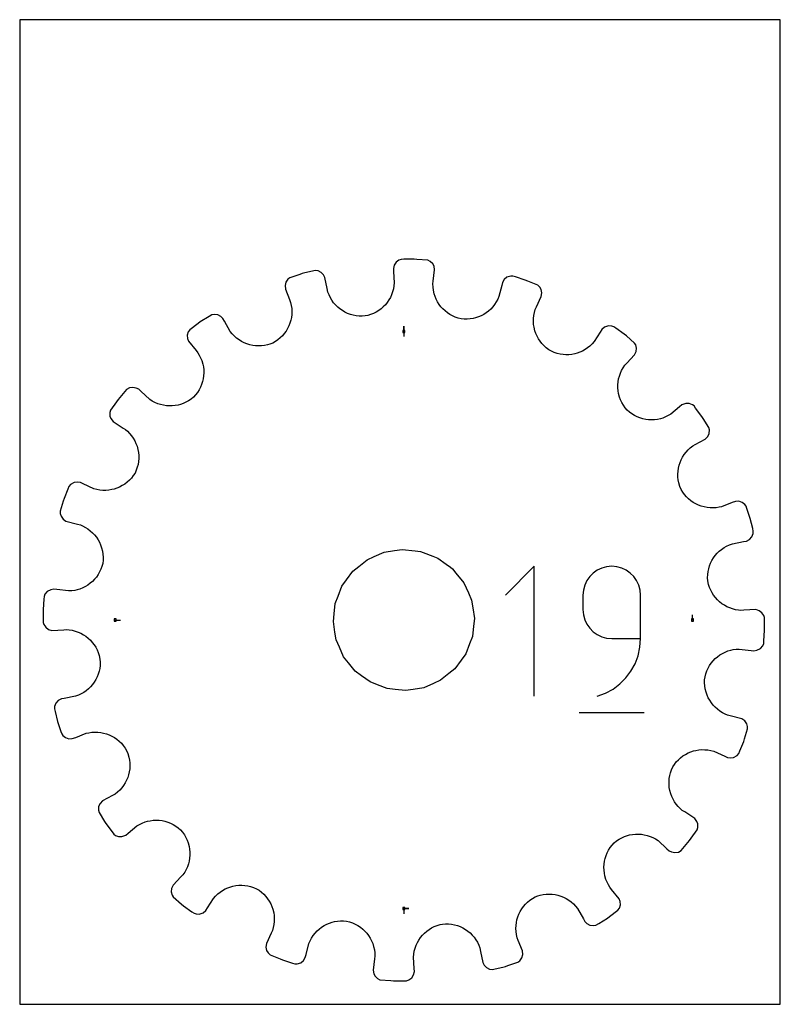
# Model space of a CAD drawing. Extents: x 0 to 216, y 0 to 279.
import ezdxf

# ---------------------------------------------------------------- set-up
doc = ezdxf.new("R2010")
doc.units = 0

msp = doc.modelspace()

# ---------------------------------------------------------------- linework, layer by layer
at = {"layer": 'annotation', "color": 1}
for p, q in [((109.051908, 190.959435), (109.051908, 192.388185)), ((109.051908, 190.959435), (109.051908, 192.388185)), ((109.051908, 192.388185), (109.051908, 190.959435)), ((109.051908, 190.959435), (109.051908, 189.530685)), ((146.046084, 124.283112), (137.851173, 116.08589)), ((146.046084, 87.421039), (146.046084, 124.283112)), ((163.923837, 123.163231), (162.781102, 122.354161)), ((165.198709, 123.7699), (163.923837, 123.163231)), ((166.582391, 124.150937), (165.198709, 123.7699)), ((168.051558, 124.283112), (166.582391, 124.150937)), ((169.52377, 124.150937), (168.051558, 124.283112)), ((168.051558, 124.283112), (168.051558, 124.283112)), ((170.909069, 123.7699), (169.52377, 124.150937)), ((172.184417, 123.163231), (170.909069, 123.7699)), ((173.326771, 122.354161), (172.184417, 123.163231)), ((160.985347, 120.221745), (160.37898, 118.944859)), ((161.79383, 121.365922), (160.985347, 120.221745)), ((162.781102, 122.354161), (161.79383, 121.365922)), ((174.313092, 121.365922), (173.326771, 122.354161)), ((175.120338, 120.221745), (174.313092, 121.365922)), ((175.725469, 118.944859), (175.120338, 120.221745)), ((159.998053, 117.558497), (159.865894, 116.08589)), ((160.37898, 118.944859), (159.998053, 117.558497)), ((176.105444, 117.558497), (175.725469, 118.944859)), ((176.237222, 116.08589), (176.105444, 117.558497)), ((159.865894, 116.08589), (159.865894, 111.987278)), ((176.237222, 103.792368), (176.237222, 116.08589)), ((176.237222, 116.08589), (176.237222, 116.08589)), ((159.865894, 111.987278), (159.865894, 111.987278)), ((159.865894, 111.987278), (159.998053, 110.51475)), ((27.144382, 109.051908), (28.573132, 109.051908)), ((159.998053, 110.51475), (160.37898, 109.1286)), ((160.37898, 109.1286), (160.985347, 107.852023)), ((190.959435, 109.051908), (190.959435, 110.480658)), ((160.985347, 107.852023), (161.79383, 106.70821)), ((161.79383, 106.70821), (162.781102, 105.720354)), ((162.781102, 105.720354), (163.923837, 104.911649)), ((163.923837, 104.911649), (165.198709, 104.305288)), ((165.198709, 104.305288), (166.582391, 103.924463)), ((166.582391, 103.924463), (168.051558, 103.792368)), ((168.051558, 103.792368), (176.237222, 103.792368)), ((176.055988, 101.307009), (176.237222, 103.792368)), ((175.527089, 98.918132), (176.055988, 101.307009)), ((174.672728, 96.655779), (175.527089, 98.918132)), ((173.515108, 94.549992), (174.672728, 96.655779)), ((170.378908, 90.928288), (172.076433, 92.630815)), ((172.076433, 92.630815), (173.515108, 94.549992)), ((166.296117, 88.293358), (168.444734, 89.472455)), ((168.444734, 89.472455), (170.378908, 90.928288)), ((163.955259, 87.421039), (166.296117, 88.293358)), ((163.955259, 87.421039), (163.955259, 87.421039)), ((158.842975, 82.81328), (177.274011, 82.81328)), ((109.051908, 27.144382), (110.480658, 27.144382)), ((109.051908, 27.144382), (110.480658, 27.144382)), ((110.480658, 27.144382), (109.051908, 27.144382)), ((109.051908, 27.144382), (109.051908, 25.715632))]:
    msp.add_line(p, q, dxfattribs=at)
at = {"layer": 'boundary', "color": 5}
for p, q in [((106.293065, 209.748071), (106.070352, 208.762199)), ((106.824876, 210.574172), (106.293065, 209.748071)), ((107.604493, 211.173586), (106.824876, 210.574172)), ((108.316122, 211.397854), (107.604493, 211.173586)), ((109.073454, 211.405746), (108.316122, 211.397854)), ((112.007266, 211.436317), (109.073454, 211.405746)), ((112.762884, 211.384743), (112.007266, 211.436317)), ((115.833163, 211.130631), (112.762884, 211.384743)), ((116.540113, 210.788144), (115.833163, 211.130631)), ((117.23035, 210.101066), (116.540113, 210.788144)), ((117.614804, 209.421196), (117.23035, 210.101066)), ((79.506395, 207.0967), (76.725604, 206.161447)), ((80.224227, 207.338126), (79.506395, 207.0967)), ((80.95874, 207.522678), (80.224227, 207.338126)), ((83.957047, 208.230072), (80.95874, 207.522678)), ((84.735328, 208.122502), (83.957047, 208.230072)), ((85.604373, 207.682628), (84.735328, 208.122502)), ((86.275377, 206.970654), (85.604373, 207.682628)), ((86.645235, 206.25765), (86.275377, 206.970654)), ((106.070352, 208.762199), (106.122205, 207.932881)), ((106.122205, 207.932881), (106.323076, 204.720204)), ((117.394262, 205.228533), (117.780093, 208.424134)), ((117.780093, 208.424134), (117.614804, 209.421196)), ((75.561773, 204.916951), (75.311151, 203.966868)), ((75.311151, 203.966868), (75.404076, 202.960579)), ((76.118312, 205.728022), (75.561773, 204.916951)), ((76.725604, 206.161447), (76.118312, 205.728022)), ((87.265742, 203.099243), (86.645235, 206.25765)), ((106.323076, 204.720204), (106.243507, 203.844001)), ((117.294664, 204.403622), (117.394262, 205.228533)), ((117.32299, 203.523994), (117.294664, 204.403622)), ((136.82154, 203.998705), (136.019756, 200.881051)), ((137.028512, 204.803495), (136.82154, 203.998705)), ((137.544593, 205.671668), (137.028512, 204.803495)), ((138.306217, 206.29384), (137.544593, 205.671668)), ((139.385854, 206.621399), (138.306217, 206.29384)), ((139.978733, 206.61607), (139.385854, 206.621399)), ((140.701456, 206.389559), (139.978733, 206.61607)), ((143.501194, 205.512085), (140.701456, 206.389559)), ((144.203905, 205.229555), (143.501194, 205.512085)), ((147.045413, 204.039138), (144.203905, 205.229555)), ((147.61188, 203.494839), (147.045413, 204.039138)), ((75.404076, 202.960579), (76.587855, 199.967382)), ((87.487195, 202.114042), (87.265742, 203.099243)), ((87.799386, 201.294371), (87.487195, 202.114042)), ((88.176712, 200.515781), (87.799386, 201.294371)), ((105.574811, 201.362871), (105.218923, 200.596582)), ((105.866359, 202.162041), (105.574811, 201.362871)), ((106.090444, 202.990462), (105.866359, 202.162041)), ((106.243507, 203.844001), (106.090444, 202.990462)), ((117.426487, 202.662624), (117.32299, 203.523994)), ((117.651946, 201.655017), (117.426487, 202.662624)), ((117.910305, 200.846288), (117.651946, 201.655017)), ((148.016066, 202.825957), (147.61188, 203.494839)), ((148.211439, 201.862654), (148.016066, 202.825957)), ((148.060645, 200.863343), (148.211439, 201.862654)), ((76.587855, 199.967382), (76.893435, 199.194721)), ((76.893435, 199.194721), (77.088701, 198.336764)), ((88.615018, 199.780251), (88.176712, 200.515781)), ((89.110712, 199.090952), (88.615018, 199.780251)), ((89.659806, 198.450065), (89.110712, 199.090952)), ((90.258214, 197.859979), (89.659806, 198.450065)), ((103.794619, 198.526812), (103.211741, 197.92563)), ((104.325491, 199.174671), (103.794619, 198.526812)), ((104.801492, 199.866205), (104.325491, 199.174671)), ((105.218923, 200.596582), (104.801492, 199.866205)), ((118.234339, 200.066954), (117.910305, 200.846288)), ((118.621297, 199.321095), (118.234339, 200.066954)), ((119.068135, 198.611758), (118.621297, 199.321095)), ((119.572172, 197.943435), (119.068135, 198.611758)), ((134.794733, 198.589055), (134.270592, 197.919264)), ((135.263902, 199.307895), (134.794733, 198.589055)), ((135.673375, 200.072294), (135.263902, 199.307895)), ((136.019756, 200.881051), (135.673375, 200.072294)), ((146.706044, 197.943169), (148.060645, 200.863343)), ((54.537699, 195.62127), (53.748352, 195.178705)), ((55.311038, 195.759669), (54.537699, 195.62127)), ((56.273246, 195.609715), (55.311038, 195.759669)), ((57.131349, 195.139898), (56.273246, 195.609715)), ((77.088701, 198.336764), (77.206496, 197.477615)), ((77.219199, 195.770446), (77.117477, 194.931371)), ((77.206496, 197.477615), (77.249395, 196.620602)), ((77.249395, 196.620602), (77.219199, 195.770446)), ((90.902307, 197.32344), (90.258214, 197.859979)), ((91.588152, 196.843346), (90.902307, 197.32344)), ((92.312045, 196.422183), (91.588152, 196.843346)), ((93.069772, 196.061961), (92.312045, 196.422183)), ((93.857657, 195.765888), (93.069772, 196.061961)), ((94.671871, 195.536225), (93.857657, 195.765888)), ((99.623717, 195.737397), (98.792984, 195.487691)), ((100.42075, 196.054204), (99.623717, 195.737397)), ((101.18117, 196.435134), (100.42075, 196.054204)), ((101.901648, 196.875929), (101.18117, 196.435134)), ((102.579768, 197.374097), (101.901648, 196.875929)), ((103.211741, 197.92563), (102.579768, 197.374097)), ((120.130097, 197.318708), (119.572172, 197.943435)), ((120.739627, 196.742165), (120.130097, 197.318708)), ((121.397524, 196.217098), (120.739627, 196.742165)), ((122.100834, 195.746953), (121.397524, 196.217098)), ((122.846899, 195.335913), (122.100834, 195.746953)), ((131.701365, 195.772231), (130.960979, 195.380345)), ((132.406432, 196.224489), (131.701365, 195.772231)), ((133.072441, 196.734603), (132.406432, 196.224489)), ((133.695131, 197.300332), (133.072441, 196.734603)), ((134.270592, 197.919264), (133.695131, 197.300332)), ((145.943548, 195.492653), (146.111535, 196.344123)), ((146.111535, 196.344123), (146.356367, 197.189357)), ((146.356367, 197.189357), (146.706044, 197.943169)), ((50.654765, 193.168221), (48.299248, 191.418999)), ((51.262817, 193.619764), (50.654765, 193.168221)), ((53.748352, 195.178705), (51.262817, 193.619764)), ((57.703574, 194.576059), (57.131349, 195.139898)), ((58.107884, 193.850118), (57.703574, 194.576059)), ((59.784916, 190.895325), (58.107884, 193.850118)), ((76.70723, 193.303555), (76.402603, 192.523325)), ((76.946492, 194.107555), (76.70723, 193.303555)), ((77.117477, 194.931371), (76.946492, 194.107555)), ((95.508514, 195.375854), (94.671871, 195.536225)), ((96.363819, 195.287284), (95.508514, 195.375854)), ((97.233451, 195.272431), (96.363819, 195.287284)), ((98.108527, 195.345346), (97.233451, 195.272431)), ((98.792984, 195.487691), (98.108527, 195.345346)), ((123.632788, 194.98725), (122.846899, 195.335913)), ((124.455549, 194.704721), (123.632788, 194.98725)), ((125.310494, 194.503788), (124.455549, 194.704721)), ((126.183006, 194.423274), (125.310494, 194.503788)), ((127.047963, 194.419424), (126.183006, 194.423274)), ((127.900755, 194.489141), (127.047963, 194.419424)), ((128.737621, 194.630525), (127.900755, 194.489141)), ((129.390723, 194.78697), (128.737621, 194.630525)), ((130.189483, 195.05111), (129.390723, 194.78697)), ((130.960979, 195.380345), (130.189483, 195.05111)), ((145.832034, 193.789533), (145.850903, 194.639571)), ((145.885033, 192.945867), (145.832034, 193.789533)), ((145.850903, 194.639571), (145.943548, 195.492653)), ((146.008105, 192.113358), (145.885033, 192.945867)), ((47.85525, 190.819445), (47.577148, 189.876155)), ((48.299248, 191.418999), (47.85525, 190.819445)), ((60.335175, 190.212402), (59.784916, 190.895325)), ((60.934634, 189.588397), (60.335175, 190.212402)), ((75.112388, 190.368189), (74.563587, 189.725799)), ((75.603526, 191.051223), (75.112388, 190.368189)), ((76.034136, 191.771058), (75.603526, 191.051223)), ((76.402603, 192.523325), (76.034136, 191.771058)), ((146.253394, 191.133088), (146.008105, 192.113358)), ((146.526267, 190.34196), (146.253394, 191.133088)), ((146.864045, 189.575477), (146.526267, 190.34196)), ((164.802464, 190.770267), (163.076547, 188.05299)), ((165.247992, 191.471703), (164.802464, 190.770267)), ((166.007479, 192.138408), (165.247992, 191.471703)), ((167.125378, 192.499756), (166.007479, 192.138408)), ((168.051814, 192.472296), (167.125378, 192.499756)), ((168.614142, 192.284138), (168.051814, 192.472296)), ((169.231473, 191.84536), (168.614142, 192.284138)), ((171.622941, 190.145588), (169.231473, 191.84536)), ((172.203938, 189.65971), (171.622941, 190.145588)), ((47.577148, 189.876155), (47.632101, 188.895032)), ((47.632101, 188.895032), (47.949594, 188.157131)), ((47.949594, 188.157131), (50.082329, 185.485714)), ((61.578459, 189.024732), (60.934634, 189.588397)), ((62.262894, 188.522073), (61.578459, 189.024732)), ((62.983314, 188.081993), (62.262894, 188.522073)), ((63.734712, 187.705887), (62.983314, 188.081993)), ((64.513023, 187.394938), (63.734712, 187.705887)), ((65.313664, 187.150243), (64.513023, 187.394938)), ((70.999776, 187.335602), (70.336612, 187.14547)), ((71.821637, 187.650787), (70.999776, 187.335602)), ((72.584907, 188.087059), (71.821637, 187.650787)), ((73.297589, 188.581103), (72.584907, 188.087059)), ((73.958088, 189.128608), (73.297589, 188.581103)), ((74.563587, 189.725799), (73.958088, 189.128608)), ((147.265374, 188.838505), (146.864045, 189.575477)), ((147.728935, 188.136133), (147.265374, 188.838505)), ((148.252508, 187.471454), (147.728935, 188.136133)), ((148.835096, 186.850146), (148.252508, 187.471454)), ((162.497432, 187.391177), (161.871679, 186.790609)), ((163.076547, 188.05299), (162.497432, 187.391177)), ((174.538473, 187.649423), (172.203938, 189.65971)), ((174.863197, 187.153348), (174.538473, 187.649423)), ((50.082329, 185.485714), (50.611716, 184.845287)), ((50.611716, 184.845287), (50.969842, 184.244807)), ((66.132436, 186.973045), (65.313664, 187.150243)), ((66.964371, 186.864792), (66.132436, 186.973045)), ((67.80535, 186.826594), (66.964371, 186.864792)), ((68.650777, 186.859793), (67.80535, 186.826594)), ((69.496014, 186.965659), (68.650777, 186.859793)), ((70.336612, 187.14547), (69.496014, 186.965659)), ((149.474612, 186.275492), (148.835096, 186.850146)), ((150.169701, 185.752492), (149.474612, 186.275492)), ((150.920809, 185.297369), (150.169701, 185.752492)), ((151.72599, 184.951399), (150.920809, 185.297369)), ((152.547036, 184.679965), (151.72599, 184.951399)), ((153.379728, 184.482779), (152.547036, 184.679965)), ((154.219427, 184.358732), (153.379728, 184.482779)), ((156.734996, 184.414389), (155.901722, 184.325638)), ((157.557159, 184.572329), (156.734996, 184.414389)), ((158.201179, 184.740999), (157.557159, 184.572329)), ((158.992435, 185.02064), (158.201179, 184.740999)), ((159.759327, 185.36609), (158.992435, 185.02064)), ((160.498024, 185.777157), (159.759327, 185.36609)), ((161.203495, 186.252016), (160.498024, 185.777157)), ((161.871679, 186.790609), (161.203495, 186.252016)), ((174.522765, 184.315602), (174.974643, 185.218858)), ((175.086862, 186.195882), (174.863197, 187.153348)), ((174.974643, 185.218858), (175.086862, 186.195882)), ((50.969842, 184.244807), (51.362804, 183.469102)), ((51.362804, 183.469102), (51.683451, 182.671556)), ((51.683451, 182.671556), (51.980095, 181.68913)), ((51.980095, 181.68913), (52.14236, 180.85985)), ((155.061693, 184.306891), (154.219427, 184.358732)), ((155.901722, 184.325638), (155.061693, 184.306891)), ((171.766604, 181.347989), (172.332101, 181.95687)), ((172.332101, 181.95687), (174.522765, 184.315602)), ((52.14236, 180.85985), (52.233898, 180.023652)), ((52.255493, 179.184748), (52.206462, 178.348833)), ((52.233898, 180.023652), (52.255493, 179.184748)), ((170.217047, 178.276372), (170.497969, 179.079064)), ((170.497969, 179.079064), (170.849803, 179.862019)), ((170.849803, 179.862019), (171.272658, 180.619865)), ((171.272658, 180.619865), (171.766604, 181.347989)), ((51.901353, 176.701825), (51.645306, 175.900526)), ((52.08869, 177.519372), (51.901353, 176.701825)), ((52.206462, 178.348833), (52.08869, 177.519372)), ((169.797064, 175.791699), (169.866621, 176.627724)), ((169.866621, 176.627724), (170.006508, 177.457283)), ((170.006508, 177.457283), (170.217047, 178.276372)), ((29.84046, 173.873652), (27.958229, 171.622941)), ((30.326337, 174.454649), (29.84046, 173.873652)), ((31.146917, 174.909087), (30.326337, 174.454649)), ((32.108396, 175.063837), (31.146917, 174.909087)), ((33.070285, 174.881928), (32.108396, 175.063837)), ((33.788215, 174.522765), (33.070285, 174.881928)), ((34.397096, 173.957268), (33.788215, 174.522765)), ((36.905221, 171.665258), (34.397096, 173.957268)), ((50.471737, 173.640048), (49.94632, 172.949963)), ((50.930227, 174.364959), (50.471737, 173.640048)), ((51.322111, 175.119719), (50.930227, 174.364959)), ((51.645306, 175.900526), (51.322111, 175.119719)), ((169.797405, 174.953986), (169.797064, 175.791699)), ((169.867577, 174.119191), (169.797405, 174.953986)), ((170.007506, 173.29192), (169.867577, 174.119191)), ((170.274324, 172.313776), (170.007506, 173.29192)), ((27.519451, 171.005609), (25.819678, 168.614142)), ((27.958229, 171.622941), (27.519451, 171.005609)), ((37.639443, 171.185899), (36.905221, 171.665258)), ((38.402441, 170.777616), (37.639443, 171.185899)), ((39.189445, 170.44033), (38.402441, 170.777616)), ((39.995502, 170.17385), (39.189445, 170.44033)), ((46.424386, 170.495801), (45.626292, 170.217152)), ((47.200886, 170.843532), (46.424386, 170.495801)), ((47.951785, 171.259943), (47.200886, 170.843532)), ((48.671176, 171.745375), (47.951785, 171.259943)), ((49.354915, 172.299203), (48.671176, 171.745375)), ((49.94632, 172.949963), (49.354915, 172.299203)), ((170.567147, 171.520113), (170.274324, 172.313776)), ((170.928969, 170.748865), (170.567147, 171.520113)), ((171.359541, 170.004431), (170.928969, 170.748865)), ((189.096334, 170.482991), (187.96665, 170.072266)), ((190.069695, 170.469609), (189.096334, 170.482991)), ((190.942459, 170.157469), (190.069695, 170.469609)), ((25.819678, 168.614142), (25.582949, 167.906655)), ((25.582949, 167.906655), (25.609511, 166.923699)), ((40.816739, 169.977807), (39.995502, 170.17385)), ((41.647625, 169.852349), (40.816739, 169.977807)), ((42.483996, 169.797134), (41.647625, 169.852349)), ((43.32111, 169.811803), (42.483996, 169.797134)), ((44.154362, 169.896287), (43.32111, 169.811803)), ((44.97899, 170.05052), (44.154362, 169.896287)), ((45.626292, 170.217152), (44.97899, 170.05052)), ((171.859007, 169.292355), (171.359541, 170.004431)), ((172.432723, 168.62756), (171.859007, 169.292355)), ((173.091552, 168.049694), (172.432723, 168.62756)), ((173.788783, 167.538008), (173.091552, 168.049694)), ((187.326223, 169.542879), (184.845287, 167.492101)), ((187.96665, 170.072266), (187.326223, 169.542879)), ((191.419, 169.804569), (190.942459, 170.157469)), ((191.870542, 169.196517), (191.419, 169.804569)), ((193.619764, 166.841), (191.870542, 169.196517)), ((25.609511, 166.923699), (25.892387, 166.195464)), ((25.892387, 166.195464), (26.495322, 165.40382)), ((26.495322, 165.40382), (29.349391, 163.522074)), ((174.519818, 167.093185), (173.788783, 167.538008)), ((175.279922, 166.715394), (174.519818, 167.093185)), ((176.064933, 166.405976), (175.279922, 166.715394)), ((176.869566, 166.164027), (176.064933, 166.405976)), ((177.689557, 165.990963), (176.869566, 166.164027)), ((178.520342, 165.887295), (177.689557, 165.990963)), ((179.356871, 165.852755), (178.520342, 165.887295)), ((180.195219, 165.888701), (179.356871, 165.852755)), ((181.029998, 165.99475), (180.195219, 165.888701)), ((181.856944, 166.171712), (181.029998, 165.99475)), ((182.50704, 166.35762), (181.856944, 166.171712)), ((183.308875, 166.663438), (182.50704, 166.35762)), ((184.089799, 167.041529), (183.308875, 166.663438)), ((184.845287, 167.492101), (184.089799, 167.041529)), ((194.022188, 166.199385), (193.619764, 166.841)), ((195.58113, 163.71385), (194.022188, 166.199385)), ((29.349391, 163.522074), (30.050827, 163.076547)), ((30.050827, 163.076547), (30.576852, 162.616252)), ((30.576852, 162.616252), (31.189986, 162.000068)), ((195.77677, 162.993825), (195.58113, 163.71385)), ((195.693421, 162.01395), (195.77677, 162.993825)), ((31.189986, 162.000068), (31.741295, 161.34059)), ((31.741295, 161.34059), (32.22923, 160.642769)), ((32.22923, 160.642769), (32.653386, 159.910889)), ((32.653386, 159.910889), (33.012299, 159.149783)), ((191.763852, 158.833995), (194.576059, 160.400243)), ((194.576059, 160.400243), (195.285447, 161.120181)), ((195.285447, 161.120181), (195.693421, 162.01395)), ((33.012299, 159.149783), (33.305443, 158.363526)), ((33.305443, 158.363526), (33.575028, 157.390912)), ((33.575028, 157.390912), (33.718959, 156.565679)), ((33.718959, 156.565679), (33.793466, 155.730328)), ((188.615049, 155.987397), (189.130488, 156.664227)), ((189.130488, 156.664227), (189.706602, 157.299531)), ((189.706602, 157.299531), (190.342969, 157.889738)), ((190.342969, 157.889738), (191.03791, 158.429685)), ((191.03791, 158.429685), (191.763852, 158.833995)), ((33.731473, 154.04656), (33.592531, 153.207592)), ((33.797819, 154.889093), (33.731473, 154.04656)), ((33.793466, 155.730328), (33.797819, 154.889093)), ((187.189493, 152.957555), (187.447972, 153.754257)), ((187.447972, 153.754257), (187.772464, 154.527821)), ((187.772464, 154.527821), (188.161894, 155.273498)), ((188.161894, 155.273498), (188.615049, 155.987397)), ((33.09359, 151.558063), (32.732325, 150.756308)), ((33.380309, 152.37652), (33.09359, 151.558063)), ((33.592531, 153.207592), (33.380309, 152.37652)), ((186.82283, 150.471896), (186.875624, 151.311767)), ((186.875624, 151.311767), (186.998193, 152.141653)), ((186.998193, 152.141653), (187.189493, 152.957555)), ((16.446197, 148.1805), (15.475506, 148.056152)), ((17.240474, 148.060645), (16.446197, 148.1805)), ((30.502967, 148.135381), (29.829506, 147.624015)), ((31.133627, 148.706239), (30.502967, 148.135381)), ((31.718706, 149.334271), (31.133627, 148.706239)), ((32.252974, 150.018275), (31.718706, 149.334271)), ((32.732325, 150.756308), (32.252974, 150.018275)), ((186.841176, 149.626623), (186.82283, 150.471896)), ((186.931912, 148.780603), (186.841176, 149.626623)), ((187.096389, 147.938394), (186.931912, 148.780603)), ((13.686216, 146.223408), (12.591732, 143.501194)), ((13.968745, 146.926119), (13.686216, 146.223408)), ((14.436313, 147.507544), (13.968745, 146.926119)), ((15.475506, 148.056152), (14.436313, 147.507544)), ((17.994286, 147.710969), (17.240474, 148.060645)), ((21.087881, 146.306134), (17.994286, 147.710969)), ((21.934394, 146.077069), (21.087881, 146.306134)), ((22.786195, 145.92454), (21.934394, 146.077069)), ((23.638653, 145.847031), (22.786195, 145.92454)), ((24.487383, 145.842908), (23.638653, 145.847031)), ((25.32876, 145.910285), (24.487383, 145.842908)), ((26.158077, 146.047508), (25.32876, 145.910285)), ((26.80741, 146.200152), (26.158077, 146.047508)), ((27.603402, 146.459647), (26.80741, 146.200152)), ((28.375694, 146.784345), (27.603402, 146.459647)), ((29.119672, 147.172795), (28.375694, 146.784345)), ((29.829506, 147.624015), (29.119672, 147.172795)), ((187.40027, 146.935415), (187.096389, 147.938394)), ((187.7403, 146.125576), (187.40027, 146.935415)), ((188.188425, 145.372685), (187.7403, 146.125576)), ((188.693437, 144.67071), (188.188425, 145.372685)), ((12.365221, 142.778472), (11.487747, 139.978734)), ((12.591732, 143.501194), (12.365221, 142.778472)), ((189.251137, 144.021495), (188.693437, 144.67071)), ((189.857602, 143.427629), (189.251137, 144.021495)), ((190.508331, 142.89066), (189.857602, 143.427629)), ((191.198916, 142.41194), (190.508331, 142.89066)), ((203.167045, 142.718807), (202.187917, 142.394161)), ((204.161802, 142.741245), (203.167045, 142.718807)), ((205.083363, 142.427856), (204.161802, 142.741245)), ((11.487747, 139.978734), (11.481042, 139.232808)), ((191.925405, 141.99408), (191.198916, 142.41194)), ((192.683409, 141.638712), (191.925405, 141.99408)), ((193.468516, 141.347496), (192.683409, 141.638712)), ((194.276582, 141.122243), (193.468516, 141.347496)), ((195.103528, 140.965469), (194.276582, 141.122243)), ((195.944877, 140.878422), (195.103528, 140.965469)), ((196.79644, 140.863224), (195.944877, 140.878422)), ((197.653891, 140.921489), (196.79644, 140.863224)), ((198.512795, 141.055179), (197.653891, 140.921489)), ((199.19472, 141.210382), (198.512795, 141.055179)), ((202.187917, 142.394161), (199.19472, 141.210382)), ((205.81695, 141.860903), (205.083363, 142.427856)), ((206.161447, 141.378212), (205.81695, 141.860903)), ((206.402873, 140.660381), (206.161447, 141.378212)), ((207.338126, 137.87959), (206.402873, 140.660381)), ((11.481042, 139.232808), (11.742488, 138.496331)), ((11.742488, 138.496331), (12.304494, 137.700859)), ((12.304494, 137.700859), (13.122194, 137.134399)), ((13.122194, 137.134399), (16.417976, 136.226728)), ((208.053057, 135.034178), (207.338126, 137.87959)), ((16.417976, 136.226728), (17.222766, 136.019756)), ((17.222766, 136.019756), (17.865585, 135.744444)), ((17.865585, 135.744444), (18.639085, 135.347916)), ((18.639085, 135.347916), (19.367274, 134.890995)), ((19.367274, 134.890995), (20.047128, 134.378133)), ((20.047128, 134.378133), (20.676495, 133.813201)), ((208.237609, 134.299665), (208.053057, 135.034178)), ((208.200872, 133.554472), (208.237609, 134.299665)), ((20.676495, 133.813201), (21.25314, 133.200202)), ((21.25314, 133.200202), (21.774665, 132.54308)), ((21.774665, 132.54308), (22.238794, 131.846027)), ((22.238794, 131.846027), (22.643066, 131.112888)), ((205.44234, 131.298404), (206.25765, 131.458581)), ((206.25765, 131.458581), (207.15471, 131.923915)), ((207.15471, 131.923915), (207.818905, 132.648011)), ((207.818905, 132.648011), (208.200872, 133.554472)), ((22.643066, 131.112888), (22.985156, 130.347776)), ((22.985156, 130.347776), (23.262652, 129.554609)), ((23.262652, 129.554609), (23.513676, 128.569029)), ((23.513676, 128.569029), (23.640747, 127.728248)), ((197.972416, 127.975967), (198.573365, 128.564831)), ((198.573365, 128.564831), (199.224561, 129.103659)), ((199.224561, 129.103659), (199.923697, 129.588218)), ((199.923697, 129.588218), (200.668622, 130.014584)), ((200.668622, 130.014584), (201.455901, 130.379251)), ((201.455901, 130.379251), (202.283934, 130.677897)), ((202.283934, 130.677897), (205.44234, 131.298404)), ((23.676641, 126.005058), (23.580252, 125.131199)), ((23.640747, 127.728248), (23.695659, 126.872354)), ((23.695659, 126.872354), (23.676641, 126.005058)), ((196.125478, 125.194556), (196.498775, 125.945937)), ((196.498775, 125.945937), (196.932293, 126.662734)), ((196.932293, 126.662734), (197.424411, 127.340589)), ((197.424411, 127.340589), (197.972416, 127.975967)), ((23.055706, 123.465424), (22.693611, 122.687233)), ((23.352333, 124.281137), (23.055706, 123.465424)), ((23.580252, 125.131199), (23.352333, 124.281137)), ((195.397105, 122.770155), (195.572138, 123.60278)), ((195.572138, 123.60278), (195.815903, 124.412242)), ((195.815903, 124.412242), (196.125478, 125.194556)), ((21.251648, 120.606576), (20.664677, 120.007099)), ((21.787796, 121.255048), (21.251648, 120.606576)), ((22.269936, 121.949462), (21.787796, 121.255048)), ((22.693611, 122.687233), (22.269936, 121.949462)), ((195.263094, 121.050647), (195.293528, 121.917946)), ((195.308602, 120.171975), (195.263094, 121.050647)), ((195.293528, 121.917946), (195.397105, 122.770155)), ((195.538925, 119.140387), (195.308602, 120.171975)), ((8.887193, 117.648717), (7.827249, 117.131107)), ((9.679682, 117.780093), (8.887193, 117.648717)), ((10.504593, 117.680495), (9.679682, 117.780093)), ((13.880673, 117.300476), (10.504593, 117.680495)), ((15.613638, 117.462441), (14.756555, 117.344225)), ((16.28167, 117.601724), (15.613638, 117.462441)), ((17.096241, 117.846498), (16.28167, 117.601724)), ((17.882338, 118.157486), (17.096241, 117.846498)), ((18.635473, 118.532056), (17.882338, 118.157486)), ((19.353143, 118.967004), (18.635473, 118.532056)), ((20.030203, 119.4599), (19.353143, 118.967004)), ((20.664677, 120.007099), (20.030203, 119.4599)), ((195.802398, 118.316568), (195.538925, 119.140387)), ((196.132361, 117.527047), (195.802398, 118.316568)), ((196.525575, 116.774822), (196.132361, 117.527047)), ((6.867291, 114.934435), (6.6675, 112.007266)), ((6.918865, 115.690053), (6.867291, 114.934435)), ((7.183614, 116.387554), (6.918865, 115.690053)), ((7.827249, 117.131107), (7.183614, 116.387554)), ((14.756555, 117.344225), (13.880673, 117.300476)), ((196.978141, 116.063035), (196.525575, 116.774822)), ((197.487258, 115.394383), (196.978141, 116.063035)), ((198.048978, 114.772483), (197.487258, 115.394383)), ((198.659737, 114.200275), (198.048978, 114.772483)), ((6.6675, 112.007266), (6.675391, 111.249934)), ((199.316557, 113.680661), (198.659737, 114.200275)), ((200.01606, 113.216678), (199.316557, 113.680661)), ((200.753805, 112.811874), (200.01606, 113.216678)), ((201.526841, 112.469187), (200.753805, 112.811874)), ((202.332012, 112.191481), (201.526841, 112.469187)), ((203.165587, 111.981968), (202.332012, 112.191481)), ((204.023776, 111.843984), (203.165587, 111.981968)), ((204.720204, 111.78074), (204.023776, 111.843984)), ((205.549523, 111.832593), (204.720204, 111.78074)), ((208.964476, 111.987769), (205.549523, 111.832593)), ((209.917566, 111.701637), (208.964476, 111.987769)), ((6.675391, 111.249934), (6.705963, 108.316122)), ((210.697157, 111.118982), (209.917566, 111.701637)), ((211.2196, 110.353315), (210.697157, 111.118982)), ((211.397854, 109.787695), (211.2196, 110.353315)), ((211.428425, 106.853883), (211.397854, 109.787695)), ((6.705963, 108.316122), (6.884217, 107.750502)), ((6.884217, 107.750502), (7.40666, 106.984834)), ((7.40666, 106.984834), (8.186251, 106.40218)), ((8.186251, 106.40218), (9.139341, 106.116048)), ((9.139341, 106.116048), (12.554294, 106.271223)), ((12.554294, 106.271223), (13.383613, 106.323076)), ((13.383613, 106.323076), (14.080041, 106.259833)), ((14.080041, 106.259833), (14.93823, 106.121849)), ((211.436317, 106.096551), (211.428425, 106.853883)), ((14.93823, 106.121849), (15.771805, 105.912336)), ((15.771805, 105.912336), (16.576976, 105.63463)), ((16.576976, 105.63463), (17.350012, 105.291942)), ((17.350012, 105.291942), (18.087757, 104.887139)), ((18.087757, 104.887139), (18.78726, 104.423155)), ((18.78726, 104.423155), (19.44408, 103.903541)), ((19.44408, 103.903541), (20.054839, 103.331333)), ((211.236526, 103.169381), (211.436317, 106.096551)), ((20.054839, 103.331333), (20.616559, 102.709433)), ((20.616559, 102.709433), (21.125676, 102.040782)), ((21.125676, 102.040782), (21.578242, 101.328995)), ((21.578242, 101.328995), (21.971456, 100.57677)), ((201.822147, 100.502093), (202.490179, 100.641375)), ((202.490179, 100.641375), (203.347262, 100.759591)), ((203.347262, 100.759591), (204.223144, 100.803341)), ((204.223144, 100.803341), (207.599224, 100.423322)), ((209.216623, 100.4551), (210.276567, 100.97271)), ((210.276567, 100.97271), (210.920203, 101.716262)), ((210.920203, 101.716262), (211.184952, 102.413764)), ((211.184952, 102.413764), (211.236526, 103.169381)), ((21.971456, 100.57677), (22.301419, 99.787248)), ((22.301419, 99.787248), (22.564892, 98.96343)), ((22.564892, 98.96343), (22.795215, 97.931842)), ((22.795215, 97.931842), (22.840723, 97.053169)), ((196.852169, 97.49724), (197.43914, 98.096717)), ((197.43914, 98.096717), (198.073614, 98.643917)), ((198.073614, 98.643917), (198.750674, 99.136813)), ((198.750674, 99.136813), (199.468344, 99.571761)), ((199.468344, 99.571761), (200.221479, 99.946331)), ((200.221479, 99.946331), (201.007576, 100.257319)), ((201.007576, 100.257319), (201.822147, 100.502093)), ((207.599224, 100.423322), (208.424135, 100.323724)), ((208.424135, 100.323724), (209.216623, 100.4551)), ((22.706711, 95.333662), (22.531679, 94.501037)), ((22.810289, 96.185871), (22.706711, 95.333662)), ((22.840723, 97.053169), (22.810289, 96.185871)), ((195.048111, 94.638393), (195.410206, 95.416584)), ((195.410206, 95.416584), (195.833881, 96.154355)), ((195.833881, 96.154355), (196.316021, 96.848769)), ((196.316021, 96.848769), (196.852169, 97.49724)), ((21.978338, 92.90926), (21.605042, 92.15788)), ((22.287914, 93.691575), (21.978338, 92.90926)), ((22.531679, 94.501037), (22.287914, 93.691575)), ((194.427176, 92.098759), (194.523565, 92.972617)), ((194.523565, 92.972617), (194.751484, 93.822679)), ((194.751484, 93.822679), (195.048111, 94.638393)), ((19.530452, 89.538986), (18.879256, 89.000158)), ((20.131401, 90.12785), (19.530452, 89.538986)), ((20.679407, 90.763228), (20.131401, 90.12785)), ((21.171524, 91.441083), (20.679407, 90.763228)), ((21.605042, 92.15788), (21.171524, 91.441083)), ((194.408158, 91.231463), (194.427176, 92.098759)), ((194.46307, 90.375569), (194.408158, 91.231463)), ((194.590141, 89.534788), (194.46307, 90.375569)), ((194.841165, 88.549208), (194.590141, 89.534788)), ((11.846168, 86.645235), (10.949107, 86.179902)), ((12.661477, 86.805413), (11.846168, 86.645235)), ((15.819883, 87.425919), (12.661477, 86.805413)), ((16.647916, 87.724566), (15.819883, 87.425919)), ((17.435195, 88.089232), (16.647916, 87.724566)), ((18.18012, 88.515598), (17.435195, 88.089232)), ((18.879256, 89.000158), (18.18012, 88.515598)), ((195.118661, 87.756041), (194.841165, 88.549208)), ((195.460751, 86.990928), (195.118661, 87.756041)), ((195.865023, 86.257789), (195.460751, 86.990928)), ((9.902945, 84.549345), (9.866207, 83.804152)), ((10.284912, 85.455806), (9.902945, 84.549345)), ((10.949107, 86.179902), (10.284912, 85.455806)), ((196.329152, 85.560736), (195.865023, 86.257789)), ((196.850677, 84.903615), (196.329152, 85.560736)), ((197.427322, 84.290615), (196.850677, 84.903615)), ((198.056689, 83.725684), (197.427322, 84.290615)), ((9.866207, 83.804152), (10.050759, 83.069639)), ((10.050759, 83.069639), (10.765691, 80.224227)), ((198.736543, 83.212822), (198.056689, 83.725684)), ((199.464731, 82.755901), (198.736543, 83.212822)), ((200.238232, 82.359373), (199.464731, 82.755901)), ((200.881051, 82.08406), (200.238232, 82.359373)), ((201.68584, 81.877088), (200.881051, 82.08406)), ((204.981623, 80.969417), (201.68584, 81.877088)), ((10.765691, 80.224227), (11.700944, 77.443436)), ((205.799323, 80.402957), (204.981623, 80.969417)), ((206.361329, 79.607486), (205.799323, 80.402957)), ((206.622774, 78.871009), (206.361329, 79.607486)), ((206.61607, 78.125083), (206.622774, 78.871009)), ((11.700944, 77.443436), (11.942369, 76.725604)), ((11.942369, 76.725604), (12.286867, 76.242914)), ((12.286867, 76.242914), (13.020454, 75.675961)), ((13.020454, 75.675961), (13.942015, 75.362572)), ((14.936772, 75.38501), (15.9159, 75.709655)), ((15.9159, 75.709655), (18.909097, 76.893435)), ((18.909097, 76.893435), (19.591022, 77.048638)), ((19.591022, 77.048638), (20.449926, 77.182328)), ((20.449926, 77.182328), (21.307377, 77.240593)), ((21.307377, 77.240593), (22.158939, 77.225394)), ((22.158939, 77.225394), (23.000288, 77.138348)), ((23.000288, 77.138348), (23.827235, 76.981574)), ((23.827235, 76.981574), (24.635301, 76.756321)), ((24.635301, 76.756321), (25.420407, 76.465105)), ((25.420407, 76.465105), (26.178412, 76.109736)), ((26.178412, 76.109736), (26.904901, 75.691877)), ((26.904901, 75.691877), (27.595486, 75.213158)), ((205.738595, 75.325345), (206.61607, 78.125083)), ((13.942015, 75.362572), (14.936772, 75.38501)), ((27.595486, 75.213158), (28.246215, 74.676188)), ((28.246215, 74.676188), (28.85268, 74.082321)), ((28.85268, 74.082321), (29.41038, 73.433107)), ((29.41038, 73.433107), (29.915392, 72.731132)), ((29.915392, 72.731132), (30.363518, 71.978241)), ((204.417601, 71.880408), (205.512085, 74.602622)), ((205.512085, 74.602622), (205.738595, 75.325345)), ((30.363518, 71.978241), (30.703547, 71.168402)), ((30.703547, 71.168402), (31.007427, 70.165423)), ((31.007427, 70.165423), (31.171905, 69.323214)), ((186.970191, 69.397578), (187.600849, 69.968435)), ((187.600849, 69.968435), (188.274311, 70.479801)), ((188.274311, 70.479801), (188.984145, 70.931022)), ((188.984145, 70.931022), (189.728123, 71.319472)), ((189.728123, 71.319472), (190.500415, 71.64417)), ((190.500415, 71.64417), (191.296406, 71.903665)), ((191.296406, 71.903665), (191.94574, 72.056309)), ((191.94574, 72.056309), (192.775057, 72.193532)), ((192.775057, 72.193532), (193.616434, 72.260909)), ((193.616434, 72.260909), (194.465164, 72.256786)), ((194.465164, 72.256786), (195.317622, 72.179277)), ((195.317622, 72.179277), (196.169422, 72.026748)), ((196.169422, 72.026748), (197.015936, 71.797683)), ((197.015936, 71.797683), (200.109531, 70.392848)), ((200.109531, 70.392848), (200.863343, 70.043172)), ((200.863343, 70.043172), (201.65762, 69.923317)), ((201.65762, 69.923317), (202.628311, 70.047665)), ((202.628311, 70.047665), (203.667504, 70.596273)), ((203.667504, 70.596273), (204.135072, 71.177698)), ((204.135072, 71.177698), (204.417601, 71.880408)), ((31.171905, 69.323214), (31.262641, 68.477194)), ((31.280987, 67.63192), (31.228193, 66.79205)), ((31.262641, 68.477194), (31.280987, 67.63192)), ((185.010226, 66.545754), (185.371492, 67.347509)), ((185.371492, 67.347509), (185.850843, 68.085542)), ((185.850843, 68.085542), (186.38511, 68.769546)), ((186.38511, 68.769546), (186.970191, 69.397578)), ((30.655845, 64.349559), (30.331352, 63.575996)), ((30.914324, 65.146261), (30.655845, 64.349559)), ((31.105624, 65.962164), (30.914324, 65.146261)), ((31.228193, 66.79205), (31.105624, 65.962164)), ((184.372344, 64.057257), (184.511286, 64.896224)), ((184.511286, 64.896224), (184.723508, 65.727296)), ((184.723508, 65.727296), (185.010226, 66.545754)), ((29.488768, 62.11642), (28.973329, 61.43959)), ((29.941923, 62.830319), (29.488768, 62.11642)), ((30.331352, 63.575996), (29.941923, 62.830319)), ((184.305998, 63.214724), (184.372344, 64.057257)), ((184.310351, 62.373489), (184.305998, 63.214724)), ((184.384858, 61.538138), (184.310351, 62.373489)), ((184.528789, 60.712905), (184.384858, 61.538138)), ((26.339965, 59.269822), (23.527758, 57.703574)), ((27.065907, 59.674132), (26.339965, 59.269822)), ((27.760848, 60.214079), (27.065907, 59.674132)), ((28.397215, 60.804286), (27.760848, 60.214079)), ((28.973329, 61.43959), (28.397215, 60.804286)), ((184.798374, 59.740291), (184.528789, 60.712905)), ((185.091518, 58.954034), (184.798374, 59.740291)), ((185.450431, 58.192927), (185.091518, 58.954034)), ((22.410396, 56.089866), (22.327046, 55.109992)), ((22.81837, 56.983636), (22.410396, 56.089866)), ((23.527758, 57.703574), (22.81837, 56.983636)), ((185.874587, 57.461047), (185.450431, 58.192927)), ((186.362522, 56.763227), (185.874587, 57.461047)), ((186.913831, 56.103748), (186.362522, 56.763227)), ((187.526965, 55.487565), (186.913831, 56.103748)), ((22.327046, 55.109992), (22.522687, 54.389967)), ((22.522687, 54.389967), (24.081629, 51.904432)), ((188.05299, 55.02727), (187.526965, 55.487565)), ((188.754426, 54.581743), (188.05299, 55.02727)), ((191.608495, 52.699997), (188.754426, 54.581743)), ((24.081629, 51.904432), (24.484053, 51.262817)), ((24.484053, 51.262817), (26.233274, 48.9073)), ((30.777594, 48.560938), (33.25853, 50.611716)), ((33.25853, 50.611716), (34.014018, 51.062288)), ((34.014018, 51.062288), (34.794942, 51.440379)), ((34.794942, 51.440379), (35.596777, 51.746197)), ((35.596777, 51.746197), (36.246872, 51.932105)), ((36.246872, 51.932105), (37.073819, 52.109067)), ((37.073819, 52.109067), (37.908597, 52.215116)), ((37.908597, 52.215116), (38.746946, 52.251062)), ((38.746946, 52.251062), (39.583474, 52.216522)), ((39.583474, 52.216522), (40.41426, 52.112854)), ((40.41426, 52.112854), (41.234251, 51.93979)), ((41.234251, 51.93979), (42.038884, 51.697841)), ((42.038884, 51.697841), (42.823895, 51.388423)), ((42.823895, 51.388423), (43.583999, 51.010631)), ((43.583999, 51.010631), (44.315034, 50.565808)), ((44.315034, 50.565808), (45.012265, 50.054123)), ((192.21143, 51.908352), (191.608495, 52.699997)), ((192.494306, 51.180118), (192.21143, 51.908352)), ((192.520868, 50.197162), (192.494306, 51.180118)), ((26.233274, 48.9073), (26.684817, 48.299248)), ((26.684817, 48.299248), (27.161358, 47.946347)), ((27.161358, 47.946347), (28.034122, 47.634208)), ((28.034122, 47.634208), (29.007483, 47.620826)), ((29.007483, 47.620826), (30.137167, 48.031551)), ((30.137167, 48.031551), (30.777594, 48.560938)), ((45.012265, 50.054123), (45.671093, 49.476256)), ((45.671093, 49.476256), (46.24481, 48.811462)), ((46.24481, 48.811462), (46.744275, 48.099386)), ((46.744275, 48.099386), (47.174848, 47.354952)), ((170.902931, 47.260285), (171.679431, 47.608015)), ((171.679431, 47.608015), (172.477525, 47.886665)), ((172.477525, 47.886665), (173.124826, 48.053296)), ((173.124826, 48.053296), (173.949455, 48.20753)), ((173.949455, 48.20753), (174.782707, 48.292014)), ((174.782707, 48.292014), (175.619821, 48.306682)), ((175.619821, 48.306682), (176.456192, 48.251467)), ((176.456192, 48.251467), (177.287078, 48.12601)), ((177.287078, 48.12601), (178.108315, 47.929967)), ((178.108315, 47.929967), (178.914371, 47.663487)), ((178.914371, 47.663487), (179.701376, 47.326201)), ((190.584366, 47.098208), (192.284139, 49.489675)), ((192.284139, 49.489675), (192.520868, 50.197162)), ((47.174848, 47.354952), (47.536669, 46.583704)), ((47.536669, 46.583704), (47.829493, 45.790041)), ((47.829493, 45.790041), (48.09631, 44.811897)), ((48.09631, 44.811897), (48.23624, 43.984626)), ((167.632079, 44.463768), (168.157497, 45.153854)), ((168.157497, 45.153854), (168.748902, 45.804613)), ((168.748902, 45.804613), (169.432641, 46.358442)), ((169.432641, 46.358442), (170.152032, 46.843874)), ((170.152032, 46.843874), (170.902931, 47.260285)), ((179.701376, 47.326201), (180.464374, 46.917918)), ((180.464374, 46.917918), (181.198596, 46.438559)), ((181.198596, 46.438559), (183.70672, 44.146548)), ((188.263357, 44.230165), (190.145588, 46.480876)), ((190.145588, 46.480876), (190.584366, 47.098208)), ((48.23624, 43.984626), (48.306412, 43.14983)), ((48.306752, 42.312118), (48.237196, 41.476092)), ((48.306412, 43.14983), (48.306752, 42.312118)), ((166.202464, 41.401992), (166.458511, 42.203291)), ((166.458511, 42.203291), (166.781706, 42.984098)), ((166.781706, 42.984098), (167.173591, 43.738857)), ((167.173591, 43.738857), (167.632079, 44.463768)), ((183.70672, 44.146548), (184.315602, 43.581051)), ((184.315602, 43.581051), (185.033532, 43.221889)), ((185.033532, 43.221889), (185.995421, 43.039979)), ((185.995421, 43.039979), (186.9569, 43.19473)), ((186.9569, 43.19473), (187.777479, 43.649167)), ((187.777479, 43.649167), (188.263357, 44.230165)), ((47.88677, 39.827445), (47.605848, 39.024752)), ((48.097308, 40.646533), (47.88677, 39.827445)), ((48.237196, 41.476092), (48.097308, 40.646533)), ((165.848324, 38.919068), (165.897356, 39.754984)), ((165.897356, 39.754984), (166.015127, 40.584444)), ((166.015127, 40.584444), (166.202464, 41.401992)), ((46.337213, 36.755828), (45.771716, 36.146946)), ((46.831158, 37.483952), (46.337213, 36.755828)), ((47.254013, 38.241798), (46.831158, 37.483952)), ((47.605848, 39.024752), (47.254013, 38.241798)), ((165.869919, 38.080165), (165.848324, 38.919068)), ((165.961457, 37.243967), (165.869919, 38.080165)), ((166.123722, 36.414687), (165.961457, 37.243967)), ((166.420366, 35.43226), (166.123722, 36.414687)), ((43.581052, 33.788215), (43.129174, 32.884959)), ((45.771716, 36.146946), (43.581052, 33.788215)), ((59.902637, 33.362818), (60.546658, 33.531488)), ((60.546658, 33.531488), (61.368821, 33.689428)), ((61.368821, 33.689428), (62.202095, 33.778179)), ((62.202095, 33.778179), (63.042123, 33.796926)), ((63.042123, 33.796926), (63.88439, 33.745085)), ((63.88439, 33.745085), (64.724089, 33.621038)), ((64.724089, 33.621038), (65.556781, 33.423852)), ((166.741013, 34.634715), (166.420366, 35.43226)), ((167.133975, 33.85901), (166.741013, 34.634715)), ((167.492101, 33.25853), (167.133975, 33.85901)), ((43.129174, 32.884959), (43.016955, 31.907935)), ((43.016955, 31.907935), (43.24062, 30.950468)), ((43.24062, 30.950468), (43.565343, 30.454394)), ((55.606385, 30.712639), (56.232138, 31.313208)), ((56.232138, 31.313208), (56.900321, 31.851801)), ((56.900321, 31.851801), (57.605793, 32.326659)), ((57.605793, 32.326659), (58.34449, 32.737727)), ((58.34449, 32.737727), (59.111381, 33.083177)), ((59.111381, 33.083177), (59.902637, 33.362818)), ((65.556781, 33.423852), (66.377827, 33.152418)), ((66.377827, 33.152418), (67.183008, 32.806448)), ((67.183008, 32.806448), (67.934116, 32.351325)), ((67.934116, 32.351325), (68.629205, 31.828325)), ((68.629205, 31.828325), (69.268721, 31.25367)), ((69.268721, 31.25367), (69.851309, 30.632363)), ((146.28218, 30.453029), (147.104041, 30.768215)), ((147.104041, 30.768215), (147.767205, 30.958347)), ((147.767205, 30.958347), (148.607803, 31.138158)), ((148.607803, 31.138158), (149.45304, 31.244024)), ((149.45304, 31.244024), (150.298467, 31.277223)), ((150.298467, 31.277223), (151.139446, 31.239025)), ((151.139446, 31.239025), (151.971381, 31.130772)), ((151.971381, 31.130772), (152.790152, 30.953574)), ((152.790152, 30.953574), (153.590794, 30.708878)), ((168.021487, 32.618103), (167.492101, 33.25853)), ((170.154223, 29.946685), (168.021487, 32.618103)), ((43.565343, 30.454394), (45.899879, 28.444107)), ((45.899879, 28.444107), (46.480876, 27.958229)), ((46.480876, 27.958229), (48.872344, 26.258456)), ((53.301353, 27.33355), (55.02727, 30.050827)), ((55.02727, 30.050827), (55.606385, 30.712639)), ((69.851309, 30.632363), (70.374882, 29.967683)), ((70.374882, 29.967683), (70.838443, 29.265312)), ((70.838443, 29.265312), (71.239772, 28.52834)), ((71.239772, 28.52834), (71.57755, 27.761857)), ((142.991429, 27.735628), (143.54023, 28.378018)), ((143.54023, 28.378018), (144.145729, 28.975209)), ((144.145729, 28.975209), (144.806227, 29.522714)), ((144.806227, 29.522714), (145.51891, 30.016758)), ((145.51891, 30.016758), (146.28218, 30.453029)), ((153.590794, 30.708878), (154.369104, 30.39793)), ((154.369104, 30.39793), (155.120503, 30.021824)), ((155.120503, 30.021824), (155.840923, 29.581744)), ((155.840923, 29.581744), (156.525358, 29.079084)), ((156.525358, 29.079084), (157.169182, 28.51542)), ((157.169182, 28.51542), (157.768642, 27.891415)), ((170.471716, 29.208785), (170.154223, 29.946685)), ((170.248567, 27.284372), (170.526669, 28.227662)), ((170.526669, 28.227662), (170.471716, 29.208785)), ((48.872344, 26.258456), (49.489675, 25.819678)), ((49.489675, 25.819678), (50.052003, 25.63152)), ((50.052003, 25.63152), (50.978439, 25.604061)), ((50.978439, 25.604061), (52.096338, 25.965409)), ((52.096338, 25.965409), (52.855825, 26.632114)), ((52.855825, 26.632114), (53.301353, 27.33355)), ((71.57755, 27.761857), (71.850423, 26.970728)), ((71.850423, 26.970728), (72.095712, 25.990459)), ((72.095712, 25.990459), (72.218783, 25.157949)), ((72.218783, 25.157949), (72.271783, 24.314283)), ((141.396587, 24.800262), (141.701214, 25.580491)), ((141.701214, 25.580491), (142.069681, 26.332758)), ((142.069681, 26.332758), (142.50029, 27.052594)), ((142.50029, 27.052594), (142.991429, 27.735628)), ((157.768642, 27.891415), (158.318901, 27.208491)), ((158.318901, 27.208491), (159.995933, 24.253699)), ((167.449052, 24.935596), (169.804569, 26.684817)), ((169.804569, 26.684817), (170.248567, 27.284372)), ((72.160268, 22.611164), (71.992281, 21.759693)), ((72.252914, 23.464246), (72.160268, 22.611164)), ((72.271783, 24.314283), (72.252914, 23.464246)), ((86.402452, 22.331586), (87.142838, 22.723471)), ((87.142838, 22.723471), (87.914333, 23.052707)), ((87.914333, 23.052707), (88.713094, 23.316847)), ((88.713094, 23.316847), (89.366196, 23.473291)), ((89.366196, 23.473291), (90.203062, 23.614675)), ((90.203062, 23.614675), (91.055854, 23.684392)), ((91.055854, 23.684392), (91.920811, 23.680543)), ((91.920811, 23.680543), (92.793323, 23.600028)), ((92.793323, 23.600028), (93.648268, 23.399096)), ((93.648268, 23.399096), (94.471029, 23.116567)), ((94.471029, 23.116567), (95.256918, 22.767904)), ((95.256918, 22.767904), (96.002982, 22.356864)), ((96.002982, 22.356864), (96.706292, 21.886719)), ((117.683067, 22.049613), (118.4801, 22.36642)), ((118.4801, 22.36642), (119.310833, 22.616125)), ((119.310833, 22.616125), (119.99529, 22.75847)), ((119.99529, 22.75847), (120.870365, 22.831386)), ((120.870365, 22.831386), (121.739998, 22.816533)), ((121.739998, 22.816533), (122.595303, 22.727963)), ((122.595303, 22.727963), (123.431945, 22.567591)), ((123.431945, 22.567591), (124.24616, 22.337928)), ((140.884618, 22.33337), (140.98634, 23.172446)), ((140.98634, 23.172446), (141.157325, 23.996262)), ((141.157325, 23.996262), (141.396587, 24.800262)), ((159.995933, 24.253699), (160.400243, 23.527758)), ((160.400243, 23.527758), (160.972468, 22.963919)), ((160.972468, 22.963919), (161.830571, 22.494102)), ((161.830571, 22.494102), (162.792779, 22.344148)), ((162.792779, 22.344148), (163.566118, 22.482546)), ((163.566118, 22.482546), (164.355464, 22.925111)), ((164.355464, 22.925111), (166.841, 24.484053)), ((166.841, 24.484053), (167.449052, 24.935596)), ((71.397773, 20.160648), (70.043172, 17.240474)), ((71.747449, 20.91446), (71.397773, 20.160648)), ((71.992281, 21.759693), (71.747449, 20.91446)), ((83.309084, 19.514762), (83.833224, 20.184552)), ((83.833224, 20.184552), (84.408686, 20.803485)), ((84.408686, 20.803485), (85.031376, 21.369214)), ((85.031376, 21.369214), (85.697385, 21.879327)), ((85.697385, 21.879327), (86.402452, 22.331586)), ((96.706292, 21.886719), (97.36419, 21.361652)), ((97.36419, 21.361652), (97.973719, 20.785109)), ((97.973719, 20.785109), (98.531645, 20.160382)), ((98.531645, 20.160382), (99.035683, 19.492059)), ((113.778325, 18.929146), (114.309198, 19.577005)), ((114.309198, 19.577005), (114.892076, 20.178186)), ((114.892076, 20.178186), (115.524049, 20.72972)), ((115.524049, 20.72972), (116.202169, 21.227888)), ((116.202169, 21.227888), (116.922646, 21.668682)), ((116.922646, 21.668682), (117.683067, 22.049613)), ((124.24616, 22.337928), (125.034045, 22.041856)), ((125.034045, 22.041856), (125.791772, 21.681633)), ((125.791772, 21.681633), (126.515665, 21.260471)), ((126.515665, 21.260471), (127.20151, 20.780377)), ((127.20151, 20.780377), (127.845603, 20.243838)), ((127.845603, 20.243838), (128.444011, 19.653752)), ((128.444011, 19.653752), (128.993105, 19.012865)), ((140.854422, 21.483215), (140.884618, 22.33337)), ((140.897321, 20.626201), (140.854422, 21.483215)), ((141.015115, 19.767053), (140.897321, 20.626201)), ((141.210382, 18.909097), (141.015115, 19.767053)), ((70.043172, 17.240474), (69.892378, 16.241163)), ((81.282277, 14.105111), (82.08406, 17.222766)), ((82.08406, 17.222766), (82.430442, 18.031522)), ((82.430442, 18.031522), (82.839915, 18.795921)), ((82.839915, 18.795921), (83.309084, 19.514762)), ((99.035683, 19.492059), (99.48252, 18.782721)), ((99.48252, 18.782721), (99.869478, 18.036863)), ((99.869478, 18.036863), (100.193512, 17.257528)), ((100.193512, 17.257528), (100.451871, 16.4488)), ((112.529006, 16.740946), (112.884894, 17.507235)), ((112.884894, 17.507235), (113.302324, 18.237612)), ((113.302324, 18.237612), (113.778325, 18.929146)), ((128.993105, 19.012865), (129.488799, 18.323565)), ((129.488799, 18.323565), (129.927104, 17.588035)), ((129.927104, 17.588035), (130.30443, 16.809446)), ((130.30443, 16.809446), (130.616622, 15.989775)), ((141.515962, 18.136434), (141.210382, 18.909097)), ((142.699741, 15.143238), (141.515962, 18.136434)), ((69.892378, 16.241163), (70.087751, 15.27786)), ((70.087751, 15.27786), (70.491936, 14.608978)), ((70.491936, 14.608978), (71.058404, 14.064679)), ((71.058404, 14.064679), (73.899912, 12.874261)), ((81.075305, 13.300322), (81.282277, 14.105111)), ((100.451871, 16.4488), (100.67733, 15.441193)), ((100.67733, 15.441193), (100.780827, 14.579823)), ((100.780827, 14.579823), (100.809153, 13.700195)), ((111.780741, 13.383613), (111.86031, 14.259816)), ((111.86031, 14.259816), (112.013372, 15.113355)), ((112.013372, 15.113355), (112.237458, 15.941776)), ((112.237458, 15.941776), (112.529006, 16.740946)), ((130.616622, 15.989775), (130.838075, 15.004574)), ((130.838075, 15.004574), (131.458581, 11.846167)), ((142.542044, 13.186866), (142.792666, 14.136949)), ((142.792666, 14.136949), (142.699741, 15.143238)), ((73.899912, 12.874261), (74.602622, 12.591732)), ((74.602622, 12.591732), (77.402361, 11.714258)), ((77.402361, 11.714258), (78.125083, 11.487747)), ((78.125083, 11.487747), (78.717963, 11.482418)), ((78.717963, 11.482418), (79.7976, 11.809977)), ((79.7976, 11.809977), (80.559224, 12.432148)), ((80.559224, 12.432148), (81.075305, 13.300322)), ((100.709555, 12.875284), (100.323724, 9.679682)), ((100.809153, 13.700195), (100.709555, 12.875284)), ((111.981612, 10.170936), (111.780741, 13.383613)), ((131.458581, 11.846167), (131.82844, 11.133162)), ((138.597422, 11.007117), (141.378213, 11.94237)), ((141.378213, 11.94237), (141.985505, 12.375795)), ((141.985505, 12.375795), (142.542044, 13.186866)), ((100.323724, 9.679682), (100.489013, 8.682621)), ((100.489013, 8.682621), (100.873467, 8.002751)), ((111.810752, 8.355746), (112.033465, 9.341617)), ((112.033465, 9.341617), (111.981612, 10.170936)), ((131.82844, 11.133162), (132.499444, 10.421189)), ((132.499444, 10.421189), (133.368489, 9.981315)), ((133.368489, 9.981315), (134.14677, 9.873745)), ((134.14677, 9.873745), (137.145077, 10.581139)), ((137.145077, 10.581139), (137.87959, 10.765691)), ((137.87959, 10.765691), (138.597422, 11.007117)), ((100.873467, 8.002751), (101.563704, 7.315673)), ((101.563704, 7.315673), (102.270654, 6.973185)), ((102.270654, 6.973185), (105.340933, 6.719074)), ((105.340933, 6.719074), (106.096551, 6.6675)), ((106.096551, 6.6675), (109.030363, 6.698071)), ((109.030363, 6.698071), (109.787695, 6.705963)), ((109.787695, 6.705963), (110.499323, 6.930231)), ((110.499323, 6.930231), (111.278941, 7.529645)), ((111.278941, 7.529645), (111.810752, 8.355746))]:
    msp.add_line(p, q, dxfattribs=at)
at = {"layer": 'frame', "color": 5}
for p, q in [((215.9, 279.4), (0, 279.4)), ((0, 279.4), (0, 0)), ((215.9, 0), (215.9, 279.4)), ((0, 0), (215.9, 0))]:
    msp.add_line(p, q, dxfattribs=at)
at = {"layer": 'hole', "color": 5}
for p, q in [((109.337658, 191.245185), (108.766158, 191.245185)), ((108.766158, 191.245185), (108.766158, 190.673685)), ((108.766158, 190.673685), (109.337658, 190.673685)), ((109.337658, 190.673685), (109.337658, 191.245185)), ((103.415608, 128.268531), (106.388787, 128.731293)), ((106.388787, 128.731293), (108.5813, 129.072549)), ((108.5813, 129.072549), (112.244114, 128.677647)), ((112.244114, 128.677647), (113.77905, 128.512161)), ((96.290542, 124.267634), (98.634008, 126.154974)), ((98.634008, 126.154974), (100.663498, 127.052047)), ((100.663498, 127.052047), (103.415608, 128.268531)), ((113.77905, 128.512161), (114.510535, 128.229106)), ((114.510535, 128.229106), (117.238826, 127.173424)), ((117.238826, 127.173424), (118.654648, 126.625583)), ((118.654648, 126.625583), (121.016744, 124.899737)), ((94.562399, 122.875852), (96.290542, 124.267634)), ((121.016744, 124.899737), (122.242536, 124.004128)), ((122.242536, 124.004128), (122.875852, 123.541417)), ((122.875852, 123.541417), (123.844202, 122.33904)), ((91.478234, 118.654648), (92.787269, 120.446285)), ((92.787269, 120.446285), (94.562399, 122.875852)), ((123.844202, 122.33904), (126.087374, 119.553709)), ((90.392391, 115.848436), (91.478234, 118.654648)), ((126.087374, 119.553709), (127.371458, 116.717699)), ((89.591656, 113.77905), (90.392391, 115.848436)), ((127.371458, 116.717699), (128.268531, 114.688209)), ((128.268531, 114.688209), (128.609786, 112.495696)), ((89.269118, 110.78742), (89.591656, 113.77905)), ((128.609786, 112.495696), (129.072549, 109.522517)), ((27.430132, 109.337658), (26.858632, 109.337658)), ((26.858632, 109.337658), (26.858632, 108.766158)), ((27.430132, 108.766158), (27.430132, 109.337658)), ((89.031268, 108.5813), (89.269118, 110.78742)), ((129.072549, 109.522517), (128.834699, 107.316397)), ((191.245185, 109.337658), (190.673685, 109.337658)), ((190.673685, 109.337658), (190.673685, 108.766158)), ((191.245185, 108.766158), (191.245185, 109.337658)), ((26.858632, 108.766158), (27.430132, 108.766158)), ((89.49403, 105.608121), (89.031268, 108.5813)), ((128.834699, 107.316397), (128.51216, 104.324767)), ((190.673685, 108.766158), (191.245185, 108.766158)), ((89.835286, 103.415607), (89.49403, 105.608121)), ((90.732359, 101.386118), (89.835286, 103.415607)), ((128.51216, 104.324767), (127.711426, 102.255381)), ((91.948843, 98.634008), (90.732359, 101.386118)), ((127.711426, 102.255381), (126.625583, 99.449169)), ((93.340625, 96.905865), (91.948843, 98.634008)), ((126.625583, 99.449169), (125.316547, 97.657532)), ((95.227965, 94.562399), (93.340625, 96.905865)), ((123.541418, 95.227965), (121.813274, 93.836183)), ((125.316547, 97.657532), (123.541418, 95.227965)), ((97.019602, 93.253364), (95.227965, 94.562399)), ((99.449169, 91.478234), (97.019602, 93.253364)), ((121.813274, 93.836183), (119.469809, 91.948843)), ((101.518555, 90.6775), (99.449169, 91.478234)), ((104.324767, 89.591656), (101.518555, 90.6775)), ((106.530887, 89.353806), (104.324767, 89.591656)), ((114.688209, 89.835286), (111.71503, 89.372523)), ((117.440319, 91.05177), (114.688209, 89.835286)), ((119.469809, 91.948843), (117.440319, 91.05177)), ((109.522517, 89.031268), (106.530887, 89.353806)), ((111.71503, 89.372523), (109.522517, 89.031268)), ((109.337658, 27.430132), (108.766158, 27.430132)), ((108.766158, 27.430132), (108.766158, 26.858632)), ((108.766158, 26.858632), (109.337658, 26.858632)), ((109.337658, 26.858632), (109.337658, 27.430132))]:
    msp.add_line(p, q, dxfattribs=at)

doc.saveas('drawing.dxf')
